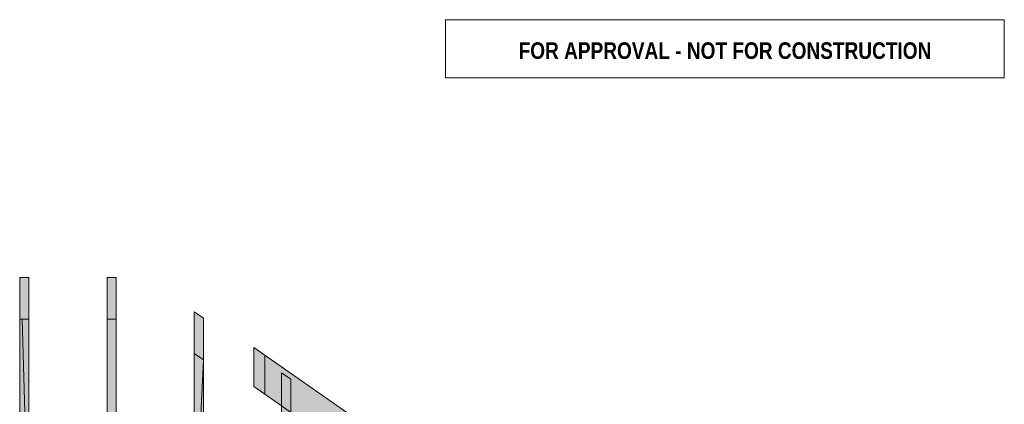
# Model space of a CAD drawing. Header units: millimetres. Extents: x -2478 to 11372, y -4322 to 8744.
# Tile 8 of 8: x 4606 to 11372, y 6098 to 8744. Entities that reach past the tile are written whole.
import ezdxf
from ezdxf.enums import TextEntityAlignment as Align

# ---------------------------------------------------------------- set-up
doc = ezdxf.new("R2010")
doc.units = ezdxf.units.MM
for name, color, linetype in [('FILL-TIMBER', 7, 'Continuous'), ('FILL-WHITE', 7, 'Continuous'), ('LINE-CORE', 7, 'Continuous'), ('LINE-INK', 7, 'Continuous'), ('LINE-RED', 7, 'Continuous'), ('TEXT-RED', 7, 'Continuous')]:
    doc.layers.add(name, color=color, linetype=linetype)
doc.styles.add('OpenSansCondensed-Bold', font='OpenSansCondensed-Bold.ttf')

msp = doc.modelspace()

# ---------------------------------------------------------------- hatches: boundary and pattern name
at = {"layer": 'FILL-TIMBER', "true_color": 0xedd6a8}
h = msp.add_hatch(color=41, dxfattribs=at)
h.dxf.hatch_style = 1
h.paths.add_polyline_path([(4622.1, 6970.3), (4668.5, 6970.3), (4668.5, 6754.5), (4668.5, 6683.1), (4622.7, 6683.1), (4605.5, 6683.1), (4605.5, 6706.7), (4605.5, 6758.6), (4605.5, 6970.3)])
h = msp.add_hatch(color=41, dxfattribs=at)
h.dxf.hatch_style = 1
h.paths.add_polyline_path([(5268.5, 6970.3), (5268.5, 6705.2), (5268.5, 6683.1), (5212, 6683.1), (5205.5, 6683.1), (5205.5, 6691.9), (5205.5, 6711.4), (5205.5, 6970.3), (5263.7, 6970.3)])
at = {"layer": 'FILL-WHITE', "true_color": 0xffffff}
h = msp.add_hatch(color=7, dxfattribs=at)
h.dxf.hatch_style = 1
h.paths.add_polyline_path([(4605.5, 6970.3), (4622.1, 6970.3), (4668.5, 6970.3), (4668.5, 5273.3), (4668.5, 5271.7), (4668.5, 5271.7), (4668.5, 4930.4), (4605.5, 4930.4), (4605.5, 5273.3)])
h = msp.add_hatch(color=7, dxfattribs=at)
h.dxf.hatch_style = 1
h.paths.add_polyline_path([(5205.5, 5273.3), (5205.5, 6970.3), (5263.3, 6970.3), (5263.7, 6970.3), (5263.7, 6970.3), (5263.7, 6970.3), (5268.5, 6970.3), (5268.5, 5273.3), (5268.5, 4930.4), (5205.5, 4930.4)])
h = msp.add_hatch(color=7, dxfattribs=at)
h.dxf.hatch_style = 1
h.paths.add_polyline_path([(5805.5, 5273.3), (5805.5, 6735.4), (5868.5, 6691.3), (5868.5, 4930.4), (5805.5, 4930.4)])
h = msp.add_hatch(color=7, dxfattribs=at)
h.dxf.hatch_style = 1
h.paths.add_polyline_path([(5805.5, 6735.4), (5868.5, 6691.3), (5868.5, 6404.1), (5805.5, 6448.2), (5805.5, 6735.4)])
h = msp.add_hatch(color=7, dxfattribs=at)
h.dxf.hatch_style = 1
h.paths.add_polyline_path([(4605.5, 6683.1), (4622.7, 6683.1), (4668.5, 5076), (4605.5, 5076)])
h = msp.add_hatch(color=7, dxfattribs=at)
h.dxf.hatch_style = 1
h.paths.add_polyline_path([(4668.5, 6683.1), (4668.5, 5076), (4622.7, 6683.1)])
h = msp.add_hatch(color=7, dxfattribs=at)
h.dxf.hatch_style = 1
h.paths.add_polyline_path([(5212, 6683.1), (5268.5, 6683.1), (5268.5, 5076), (5205.5, 5076), (5205.5, 6683.1)])
h = msp.add_hatch(color=7, dxfattribs=at)
h.dxf.hatch_style = 1
h.paths.add_polyline_path([(5805.5, 6448.2), (5868.5, 6404.1), (5805.5, 5076)])
h = msp.add_hatch(color=7, dxfattribs=at)
h.dxf.hatch_style = 1
h.paths.add_polyline_path([(6214.8, 6489.8), (6214.8, 6489.8), (6214.2, 6490.2)])
h = msp.add_hatch(color=7, dxfattribs=at)
h.dxf.hatch_style = 1
h.paths.add_polyline_path([(6214.8, 6489.8), (6290.3, 6436.9), (6290.3, 6168.3), (6214.8, 6221.2), (6214.8, 6489.8)])
h = msp.add_hatch(color=7, dxfattribs=at)
h.dxf.hatch_style = 1
h.paths.add_polyline_path([(7972.4, 5259.1), (7972.4, 5259.1), (7972.4, 5259.1), (8381, 4973), (8381, 4973), (8381, 4704.4), (7972.4, 4990.5), (7972.4, 5076), (7850.3, 5076), (6214.8, 6221.2), (6214.8, 6489.8)])
h = msp.add_hatch(color=7, dxfattribs=at)
h.dxf.hatch_style = 1
h.paths.add_polyline_path([(6290.3, 6436.9), (7972.4, 5259.1), (8381, 4973), (8381, 4704.4), (7972.4, 4990.5), (7972.4, 5076), (7850.3, 5076), (6290.3, 6168.3)])
h = msp.add_hatch(color=7, dxfattribs=at)
h.dxf.hatch_style = 1
h.paths.add_polyline_path([(5868.5, 6404.1), (5868.5, 5076), (5805.5, 5076)])
h = msp.add_hatch(color=7, dxfattribs=at)
h.dxf.hatch_style = 1
h.paths.add_polyline_path([(6468.5, 6271.2), (6468.5, 5273.3), (6468.5, 4930.4), (6405.5, 4930.4), (6405.5, 5273.3), (6405.5, 6315.3)])
h = msp.add_hatch(color=7, dxfattribs=at)
h.dxf.hatch_style = 1
h.paths.add_polyline_path([(6468.5, 6271.2), (6468.5, 5984), (6405.5, 6028.1), (6405.5, 6315.3)])

# ---------------------------------------------------------------- linework, layer by layer
at = {"layer": 'LINE-CORE', "lineweight": 5}
for points in [[(4605.5, 6970.3), (4622.1, 6970.3), (4668.5, 6970.3), (4668.5, 5273.3), (4668.5, 5271.7), (4668.5, 5271.7), (4668.5, 4930.4), (4605.5, 4930.4), (4605.5, 5273.3)], [(5205.5, 5273.3), (5205.5, 5273.3), (5205.5, 6970.3), (5263.3, 6970.3), (5263.7, 6970.3), (5263.7, 6970.3), (5263.7, 6970.3), (5268.5, 6970.3), (5268.5, 5273.3), (5268.5, 5273.3), (5268.5, 4930.4), (5268.5, 4930.4), (5268.5, 4930.4), (5205.5, 4930.4), (5205.5, 5273.3)], [(5805.5, 5273.3), (5805.5, 6735.4), (5868.5, 6691.3), (5868.5, 6691.3), (5868.5, 6691.3), (5868.5, 4930.4), (5868.5, 4930.4), (5868.5, 4930.4), (5805.5, 4930.4), (5805.5, 5273.3)], [(5805.5, 6735.4), (5805.5, 6735.4), (5868.5, 6691.3), (5868.5, 6404.1), (5868.5, 6404.1), (5868.5, 6404.1), (5868.5, 6404.1), (5805.5, 6448.2), (5805.5, 6735.4), (5805.5, 6735.4)], [(4605.5, 6683.1), (4605.5, 6683.1), (4605.5, 6683.1), (4605.5, 6683.1), (4622.7, 6683.1), (4668.5, 5076), (4605.5, 5076)], [(4668.5, 6683.1), (4668.5, 5076), (4622.7, 6683.1)], [(5212, 6683.1), (5268.5, 6683.1), (5268.5, 5076), (5205.5, 5076), (5205.5, 6683.1)], [(5805.5, 6448.2), (5868.5, 6404.1), (5805.5, 5076)], [(6214.8, 6489.8), (6214.8, 6489.8), (6214.2, 6490.2)], [(6214.8, 6489.8), (6290.3, 6436.9), (6290.3, 6168.3), (6290.3, 6168.3), (6290.3, 6168.3), (6290.3, 6168.3), (6214.8, 6221.2), (6214.8, 6489.8), (6214.8, 6489.8), (6214.8, 6489.8)], [(7972.4, 5259.1), (7972.4, 5259.1), (7972.4, 5259.1), (8381, 4973), (8381, 4973), (8381, 4704.4), (7972.4, 4990.5), (7972.4, 5076), (7850.3, 5076), (6214.8, 6221.2), (6214.8, 6489.8)], [(6290.3, 6436.9), (7972.4, 5259.1), (7972.4, 5259.1), (7972.4, 5259.1), (7972.4, 5259.1), (8381, 4973), (8381, 4973), (8381, 4704.4), (7972.4, 4990.5), (7972.4, 5076), (7850.3, 5076), (7850.3, 5076), (7850.3, 5076), (6290.3, 6168.3)], [(5868.5, 6404.1), (5868.5, 5076), (5805.5, 5076)], [(6468.5, 6271.2), (6468.5, 5273.3), (6468.5, 5273.3), (6468.5, 4930.4), (6468.5, 4930.4), (6468.5, 4930.4), (6405.5, 4930.4), (6405.5, 5273.3), (6405.5, 5273.3), (6405.5, 5273.3), (6405.5, 6315.3), (6405.5, 6315.3)], [(6468.5, 6271.2), (6468.5, 5984), (6468.5, 5984), (6405.5, 6028.1), (6405.5, 6315.3), (6405.5, 6315.3)]]:
    msp.add_lwpolyline(points, close=True, dxfattribs=at)
at = {"layer": 'LINE-INK', "lineweight": 5}
for points in [[(4622.1, 6970.3), (4668.5, 6970.3), (4668.5, 6754.5), (4668.5, 6683.1), (4622.7, 6683.1), (4605.5, 6683.1), (4605.5, 6706.7), (4605.5, 6758.6), (4605.5, 6970.3)], [(5268.5, 6970.3), (5268.5, 6705.2), (5268.5, 6683.1), (5212, 6683.1), (5205.5, 6683.1), (5205.5, 6691.9), (5205.5, 6711.4), (5205.5, 6970.3), (5263.7, 6970.3)]]:
    msp.add_lwpolyline(points, close=True, dxfattribs=at)
at = {"layer": 'LINE-RED', "lineweight": 5}
msp.add_lwpolyline([(7532.3, 8344), (11371.9, 8344), (11371.9, 8744), (7532.3, 8744)], close=True, dxfattribs=at)

# ---------------------------------------------------------------- texts
at = {"layer": 'TEXT-RED', "style": 'OpenSansCondensed-Bold'}
msp.add_text('FOR APPROVAL - NOT FOR CONSTRUCTION', height=114.3, dxfattribs=at).set_placement((9452.1, 8474.1), align=Align.CENTER)

doc.saveas('drawing.dxf')
